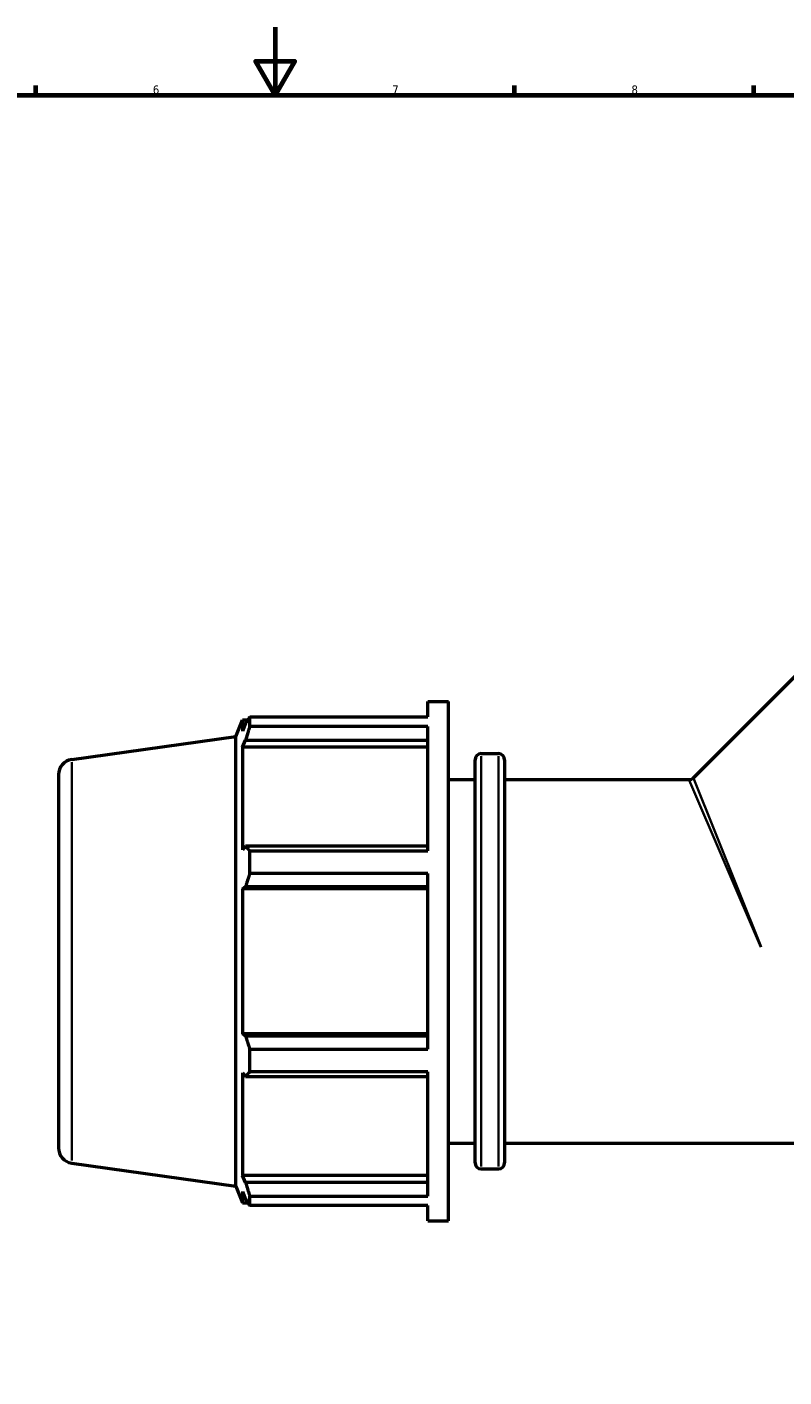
# Model space of a CAD drawing. Header units: millimetres. Extents: x -7 to 1648, y -196 to 1425.
# Tile 5 of 12: x 348 to 569, y 199 to 594. Entities that reach past the tile are written whole.
import ezdxf

# ---------------------------------------------------------------- set-up
doc = ezdxf.new("R2010")
doc.units = ezdxf.units.MM
for name, color, linetype, lineweight in [('Border (ISO)', 7, 'Continuous', 70), ('Visible (ISO)', 7, 'Continuous', 50), ('Visible Narrow (ISO)', 7, 'Continuous', 35)]:
    doc.layers.add(name, color=color, linetype=linetype, lineweight=lineweight)
doc.styles.add('Note Text (ISO)', font='tahoma.ttf')

# ---------------------------------------------------------------- blocks, each defined once
blk = doc.blocks.new('Borders Default Border')
at = {"layer": 'Border (ISO)'}
for p, q in [((350.42, 574), (350.42, 576.9)), ((490.58, 574), (490.58, 576.9)), ((560.67, 574), (560.67, 576.9))]:
    blk.add_line(p, q, dxfattribs=at)
at = {"layer": 'Border (ISO)', "flags": 128}
for points in [[(420.5, 594), (420.5, 574), (414.73, 584), (426.27, 584), (420.5, 574)], [(20, 20), (20, 574), (821, 574), (821, 20), (20, 20)]]:
    blk.add_lwpolyline(points, dxfattribs=at)
at = {"layer": 'Border (ISO)', "color": 232, "true_color": 0xca0064, "char_height": 2.5, "attachment_point": 7, "style": 'Note Text (ISO)'}
for s, insert in [('6', (384.66, 574.35)), ('7', (454.77, 574.4)), ('8', (524.81, 574.34))]:
    blk.add_mtext(s, dxfattribs=dict(at, insert=insert))

msp = doc.modelspace()

# ---------------------------------------------------------------- linework, layer by layer
at = {"layer": 'Visible (ISO)'}
for p, q in [((542.9223, 374.2437), (626.0886, 457.4101)), ((465.1312, 392.027), (465.1312, 396.5165)), ((465.1312, 396.5165), (471.2112, 396.5165)), ((471.2112, 244.5165), (471.2112, 396.5165)), ((413.0547, 392.027), (465.1312, 392.027)), ((413.0547, 389.2788), (413.0547, 392.027)), ((408.9312, 386.3105), (410.9053, 391.1965)), ((410.9053, 391.1965), (410.9053, 387.9252)), ((410.9053, 391.1965), (412.5195, 391.1965)), ((411.8264, 390.0997), (410.9053, 387.9252)), ((465.1312, 389.2788), (413.0547, 389.2788)), ((465.1312, 352.8853), (465.1312, 389.2788)), ((360.9049, 379.5609), (408.9312, 386.3105)), ((408.9312, 254.7224), (408.9312, 386.3105)), ((410.9053, 383.2104), (411.8264, 385.2328)), ((411.8264, 385.2328), (465.1312, 385.2328)), ((410.9053, 383.2104), (410.9053, 353.1529)), ((465.1312, 383.2104), (410.9053, 383.2104)), ((478.9962, 261.5165), (478.9962, 379.5165)), ((480.7962, 381.3165), (485.8462, 381.3165)), ((487.6462, 379.5165), (487.6462, 261.5165)), ((357.0312, 375.1047), (357.0312, 265.9283)), ((471.2112, 373.7165), (478.9962, 373.7165)), ((487.6462, 373.7165), (541.6495, 373.7165)), ((411.8264, 354.2057), (410.9053, 353.1529)), ((465.1312, 354.2057), (411.8264, 354.2057)), ((413.0547, 352.8853), (465.1312, 352.8853)), ((413.0547, 346.2506), (413.0547, 352.8853)), ((465.1312, 346.2506), (413.0547, 346.2506)), ((465.1312, 294.7824), (465.1312, 346.2506)), ((410.9053, 341.7704), (411.8264, 342.456)), ((465.1312, 341.7704), (410.9053, 341.7704)), ((410.9053, 341.7704), (410.9053, 299.2626)), ((411.8264, 342.456), (465.1312, 342.456)), ((465.1312, 299.2626), (410.9053, 299.2626)), ((411.8264, 298.577), (410.9053, 299.2626)), ((465.1312, 298.577), (411.8264, 298.577)), ((413.0547, 294.7824), (465.1312, 294.7824)), ((413.0547, 288.1476), (413.0547, 294.7824)), ((410.9053, 287.8801), (410.9053, 257.8226)), ((410.9053, 287.8801), (411.8264, 286.8273)), ((411.8264, 286.8273), (465.1312, 286.8273)), ((465.1312, 288.1476), (413.0547, 288.1476)), ((465.1312, 251.7542), (465.1312, 288.1476)), ((471.2112, 267.3165), (478.9962, 267.3165)), ((487.6462, 267.3165), (745.4162, 267.3165)), ((360.9049, 261.4721), (408.9312, 254.7224)), ((465.1312, 257.8226), (410.9053, 257.8226)), ((411.8264, 255.8002), (410.9053, 257.8226)), ((480.7962, 259.7165), (485.8462, 259.7165)), ((408.9312, 254.7224), (410.9053, 249.8365)), ((410.9053, 253.1078), (410.9053, 249.8365)), ((410.9053, 253.1078), (411.8264, 250.9333)), ((465.1312, 255.8002), (411.8264, 255.8002)), ((410.9053, 249.8365), (412.5195, 249.8365)), ((413.0547, 251.7542), (465.1312, 251.7542)), ((413.0547, 249.0059), (413.0547, 251.7542)), ((465.1312, 249.0059), (413.0547, 249.0059)), ((465.1312, 244.5165), (465.1312, 249.0059)), ((465.1312, 244.5165), (471.2112, 244.5165))]:
    msp.add_line(p, q, dxfattribs=at)
for centre, radius, start, end in [((361.5312, 375.1047), 4.5, 98, 180), ((480.7962, 379.5165), 1.8, 90, 180), ((485.8462, 379.5165), 1.8, 0, 90), ((541.6495, 375.5165), 1.8, 270, 315), ((361.5312, 265.9283), 4.5, 180, 262), ((480.7962, 261.5165), 1.8, 180, 270), ((485.8462, 261.5165), 1.8, 270, 0)]:
    msp.add_arc(centre, radius, start, end, dxfattribs=at)
for points, weights in [([(411.8264, 390.0997), (412.416, 391.0437), (413.0547, 392.027)], [1.0022502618, 1.00153337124, 1]), ([(413.0547, 389.2788), (412.416, 387.2145), (411.8264, 385.2328)], [1, 1.00153337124, 1.0022502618]), ([(411.8264, 354.2057), (412.416, 353.559), (413.0547, 352.8853)], [1.0022502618, 1.00153337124, 1]), ([(413.0547, 346.2506), (412.416, 344.3145), (411.8264, 342.456)], [1, 1.00153337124, 1.0022502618]), ([(411.8264, 298.577), (412.416, 296.7184), (413.0547, 294.7824)], [1.0022502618, 1.00153337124, 1]), ([(413.0547, 288.1476), (412.416, 287.474), (411.8264, 286.8273)], [1, 1.00153337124, 1.0022502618]), ([(411.8264, 255.8002), (412.416, 253.8184), (413.0547, 251.7542)], [1.0022502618, 1.00153337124, 1]), ([(413.0547, 249.0059), (412.416, 249.9893), (411.8264, 250.9333)], [1, 1.00153337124, 1.0022502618])]:
    msp.add_rational_spline(points, weights, degree=2, dxfattribs=at)
at = {"layer": 'Visible Narrow (ISO)'}
for p, q in [((480.7962, 380.5679), (480.7962, 260.465)), ((485.8462, 260.465), (485.8462, 380.5679)), ((360.9049, 262.199), (360.9049, 378.834)), ((562.6438, 324.6905), (541.7197, 373.5525)), ((542.9886, 374.0781), (562.7436, 324.7319))]:
    msp.add_line(p, q, dxfattribs=at)

# ---------------------------------------------------------------- block references
msp.add_blockref('Borders Default Border', (0, 0))

doc.saveas('drawing.dxf')
